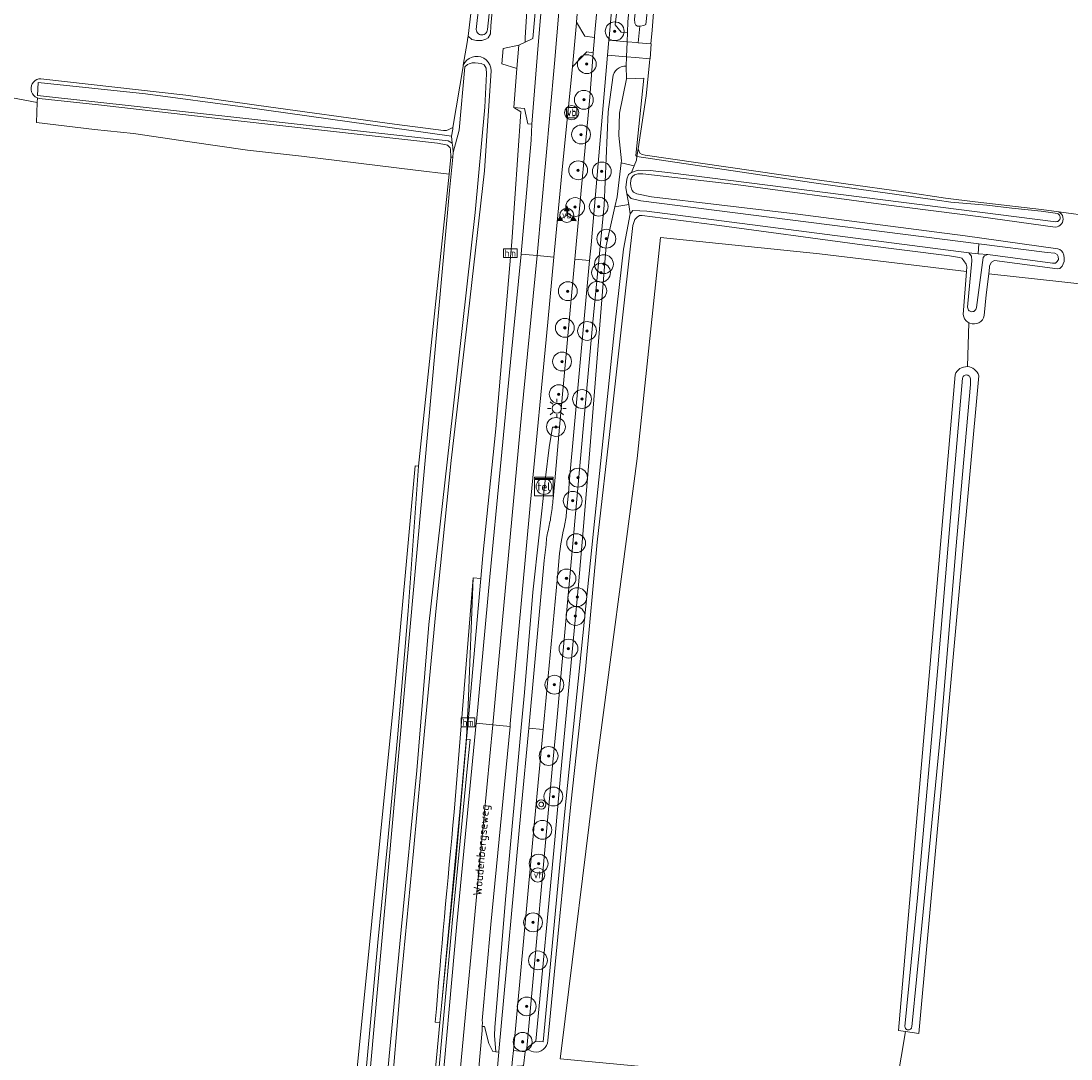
# Model space of a CAD drawing. Header units: metres. Extents: x 153919 to 160124, y 449312 to 452850.
# Tile 35 of 81: x 155934 to 156157, y 451390 to 451610. Entities that reach past the tile are written whole.
import ezdxf
from ezdxf.enums import TextEntityAlignment as Align

# ---------------------------------------------------------------- set-up
doc = ezdxf.new("R2010")
doc.units = ezdxf.units.M
for name, color, linetype, lineweight in [('B-WE-GR-BEPLANTING_CULTUUR_BOSPLANTSOEN-GV', 90, 'Continuous', 18), ('B-WE-GR-BOOM-S', 90, 'Continuous', 25), ('B-WE-GR-BOS_GEMENGD-GV', 40, 'Continuous', 13), ('B-WE-GR-BOS_LOOF-GV', 40, 'Continuous', 13), ('B-WE-GR-BOUWLAND-GV', 80, 'Continuous', 13), ('B-WE-GR-GRAS-GV', 60, 'Continuous', 13), ('B-WE-GR-GROENVOORZIENING-GV', 80, 'Continuous', 18), ('B-WE-IE-MEUBILAIR_WATERWEGMEUBILAIR-S', 150, 'Continuous', 25), ('B-WE-IE-MEUBILAIR_WEGMEUBILAIR-S', 7, 'Continuous', 25), ('B-WE-IE-MEUBILAIR_WEGMEUBILAIR_PAAL-S', 7, 'Continuous', 25), ('B-WE-IE-MEUBILAIR_WEGMEUBILAIR_VERKEERSBORD-S', 7, 'Continuous', 25), ('B-WE-KL-DATA_KABELBED-S', 90, 'Continuous', 25), ('B-WE-KL-DATA_TELPAAL-S', 90, 'Continuous', 25), ('B-WE-KL-ET_LS_OV_LICHTMAST-S', 190, 'Continuous', 25), ('B-WE-KL-TELPUNT_TELKAST-S', 100, 'Continuous', 25), ('B-WE-OG-TOPOGRAFIE-T18', 7, 'Continuous', 18), ('B-WE-OG-TOPOGRAFIE_WATER-GV', 130, 'Continuous', 18), ('B-WE-OG-TOPOGRAFIE_WATER_SLOOT-GV', 120, 'Continuous', 18), ('B-WE-VH-ONVERHARD-GV', 252, 'Continuous', 18), ('B-WE-VH-VERHARDING_GESLOTEN-GV', 252, 'Continuous', 18), ('B-WE-VH-VERHARDING_HALFVERHARDING-GV', 252, 'Continuous', 18), ('B-WE-VH-VERHARDING_OPEN-GV', 252, 'Continuous', 18)]:
    doc.layers.add(name, color=color, linetype=linetype, lineweight=lineweight)
doc.styles.add('NLCS-ISO', font='NLCS-ISO.ttf')
doc.styles.add('NLCS-ISO-M1000-T18', font='NLCS-ISO.ttf', dxfattribs={"height": 1.8})

# ---------------------------------------------------------------- blocks, each defined once
blk = doc.blocks.new('SIE-WATER_VERKLIKKER_TRANSPORTLEIDING-SO')
at = {"color": 0, "linetype": 'ByBlock', "lineweight": 18}
blk.add_circle((0, 0), 1.5, dxfattribs=at)
at = {"color": 0, "linetype": 'ByBlock', "lineweight": 18, "style": 'NLCS-ISO'}
blk.add_text('vt', height=1.5, dxfattribs=at).set_placement((0, 0), align=Align.MIDDLE_CENTER)
blk = doc.blocks.new('SIE-WEG_VERKEERSBORD-SO')
at = {"color": 0, "linetype": 'ByBlock', "lineweight": 18}
blk.add_lwpolyline([(-1.125, -1.125), (1.125, -1.125), (1.125, 1.125), (-1.125, 1.125)], close=True, dxfattribs=at)
at = {"color": 0, "linetype": 'ByBlock', "lineweight": 18, "style": 'NLCS-ISO'}
blk.add_text('vb', height=1.5, dxfattribs=at).set_placement((0, 0), align=Align.MIDDLE_CENTER)
blk = doc.blocks.new('SIE-WEG_VERKEERSBORD_WEGWIJZER-SO')
at = {"linetype": 'ByBlock', "lineweight": 18}
h = blk.add_hatch(color=0, dxfattribs=at)
h.dxf.hatch_style = 1
h.paths.add_polyline_path([(0.5, 1), (0, 2), (-0.5, 1)])
h = blk.add_hatch(color=0, dxfattribs=at)
h.dxf.hatch_style = 1
h.paths.add_polyline_path([(-1.38, -0.22), (-2, -1.15), (-0.88, -1.09)])
h = blk.add_hatch(color=0, dxfattribs=at)
h.dxf.hatch_style = 1
h.paths.add_polyline_path([(1.38, -0.22), (2, -1.15), (0.88, -1.09)])
at = {"color": 0, "linetype": 'ByBlock', "lineweight": 18}
for points in [[(-1.13, -0.65), (0, 0)], [(0, 1), (0, 0)], [(1.13, -0.65), (0, 0)]]:
    blk.add_lwpolyline(points, dxfattribs=at)
for points in [[(0.5, 1), (0, 2), (-0.5, 1)], [(-1.38, -0.22), (-2, -1.15), (-0.88, -1.09)], [(1.38, -0.22), (2, -1.15), (0.88, -1.09)]]:
    blk.add_lwpolyline(points, close=True, dxfattribs=at)
blk = doc.blocks.new('SKL-TELKAST-SO')
at = {"lineweight": 18}
for points in [[(-2, 2), (2, 2), (2, 1.68), (-2, 1.68)], [(-2, 1.52), (2, 1.52), (2, -2), (-2, -2)]]:
    blk.add_lwpolyline(points, close=True, dxfattribs=at)
at = {"lineweight": 18, "style": 'NLCS-ISO'}
blk.add_text('tel', height=1.8, dxfattribs=at).set_placement((0, 0), align=Align.MIDDLE_CENTER)
blk = doc.blocks.new('SKL-ET_OV_LICHTMAST-SO')
at = {"color": 0, "linetype": 'ByBlock', "lineweight": 18}
for points in [[(-1.25, 0), (-2, 0)], [(-1.41, 1.41), (-0.88, 0.88)], [(0, 2), (0, 1.25)], [(0.88, 0.88), (1.41, 1.41)], [(2, 0), (1.25, 0)], [(-1.41, -1.41), (-0.88, -0.88)], [(0, -1.25), (0, -2)], [(0.88, -0.88), (1.41, -1.41)]]:
    blk.add_lwpolyline(points, dxfattribs=at)
blk.add_circle((0, 0), 1, dxfattribs=at)
blk = doc.blocks.new('SIE-WEG_PAAL_VERKEERSBORD-SO')
at = {"color": 0, "linetype": 'ByBlock', "lineweight": 18}
blk.add_circle((0, 0), 1.5, dxfattribs=at)
at = {"color": 0, "linetype": 'ByBlock', "lineweight": 18, "style": 'NLCS-ISO'}
blk.add_text('vb', height=1.5, dxfattribs=at).set_placement((0, 0.13), align=Align.MIDDLE_CENTER)
blk = doc.blocks.new('SKL-DATA_TELPAAL-SO')
at = {"lineweight": 18}
blk.add_circle((0, 0), 1.68, dxfattribs=at)
at = {"lineweight": 18, "style": 'NLCS-ISO'}
blk.add_text('tel', height=1.8, dxfattribs=at).set_placement((0, 0), align=Align.MIDDLE_CENTER)
blk = doc.blocks.new('SIE-WEG_PAAL_HECTOMETERPAAL-SO')
at = {"color": 0, "linetype": 'ByBlock', "lineweight": 18}
blk.add_lwpolyline([(-1.44375, -0.94375), (1.44375, -0.94375), (1.44375, 0.94375), (-1.44375, 0.94375)], close=True, dxfattribs=at)
at = {"color": 0, "linetype": 'ByBlock', "lineweight": 18, "style": 'NLCS-ISO'}
blk.add_text('hm', height=1.5, dxfattribs=at).set_placement((0, 0), align=Align.MIDDLE_CENTER)
at = {"style": 'NLCS-ISO'}
blk.add_attdef('WAARDE', (2.13125, -1.69375), '', height=1.5, dxfattribs=at)
blk = doc.blocks.new('SKL-DATA_DETECTIE_METER_SENSOR-SO')
at = {"color": 0, "linetype": 'ByBlock', "lineweight": 18}
for radius in [1, 0.5]:
    blk.add_circle((0, 0), radius, dxfattribs=at)
blk = doc.blocks.new('SGR-BOOM_01-SO')
at = {"linetype": 'ByBlock', "lineweight": 18}
h = blk.add_hatch(color=0, dxfattribs=at)
h.dxf.hatch_style = 1
edge = h.paths.add_edge_path()
edge.add_arc((0, 0), 0.25, 0, 360)
at = {"color": 0, "linetype": 'ByBlock', "lineweight": 18}
for radius in [2, 0.25]:
    blk.add_circle((0, 0), radius, dxfattribs=at)

msp = doc.modelspace()

# ---------------------------------------------------------------- linework, layer by layer
at = {"layer": 'B-WE-GR-BEPLANTING_CULTUUR_BOSPLANTSOEN-GV', "flags": 128}
msp.add_lwpolyline([(156024.981, 451583.827), (156024.719, 451583.934), (156022.854, 451584.254), (156008.372, 451585.917), (155979.909, 451589.094), (155950.909, 451592.42), (155938.291, 451593.8), (155937.934, 451593.905), (155937.897, 451592.935), (155937.736, 451588.698), (155950.028, 451587.155), (155958.34, 451586.356), (155970.308, 451584.604), (155982.512, 451582.826), (155993.962, 451581.534), (156018.18, 451578.565), (156025.317, 451577.689), (156025.726, 451581.319), (156025.652, 451583.039), (156025.54, 451583.311), (156025.257, 451583.612)], close=True, dxfattribs=at)
at = {"layer": 'B-WE-GR-BOS_GEMENGD-GV', "flags": 128}
for points in [[(156162.032, 451568.712), (156154.745, 451569.724), (156155.062, 451569.517), (156155.346, 451569.212), (156155.523, 451568.924), (156155.646, 451568.566), (156155.687, 451568.19), (156155.646, 451567.815), (156155.523, 451567.457), (156155.325, 451567.135), (156155.061, 451566.864), (156154.744, 451566.658), (156154.39, 451566.525), (156154.016, 451566.474), (156138.177, 451568.64), (156117.524, 451571.243), (156086.197, 451575.492), (156066.446, 451577.785), (156065.42, 451577.776), (156064.714, 451577.574), (156064.277, 451577.245), (156063.953, 451576.776), (156063.85, 451575.769), (156063.896, 451575.155), (156064.025, 451574.592), (156064.161, 451574.233), (156064.441, 451573.899), (156065.169, 451573.554), (156068.289, 451572.866), (156082.635, 451571.189), (156098.796, 451569.275), (156134.904, 451564.651), (156154.552, 451561.874), (156154.946, 451561.748), (156155.324, 451561.463), (156155.638, 451561.075), (156155.802, 451560.525), (156155.898, 451559.891), (156155.873, 451559.174), (156155.459, 451558.204), (156155.185, 451557.895), (156154.943, 451557.721), (156154.46, 451557.583), (156141.084, 451559.399), (156140.495, 451559.017), (156140.081, 451558.254), (156140.059, 451557.895), (156139.885, 451556.522), (156220.54, 451547.689)], [(156079.781, 451387.071), (156048.923, 451389.954), (156049.266, 451392.744), (156056.526, 451451.752), (156065.281, 451517.394), (156070.2, 451564.264), (156103.968, 451560.82), (156135.147, 451557.054), (156135.222, 451558.031), (156135.067, 451558.574), (156134.625, 451559.297), (156134.19, 451559.884), (156133.704, 451560.022), (156131.556, 451560.4), (156113.051, 451562.728), (156081.656, 451566.97), (156066.339, 451568.957), (156065.714, 451568.917), (156065.228, 451568.609), (156064.779, 451568.054), (156064.33, 451566.84), (156062.552, 451551.004), (156059.646, 451524.91), (156056.74, 451499.614), (156054.25, 451472.621), (156051.158, 451443.999), (156048.839, 451420.227), (156046.28, 451393.858), (156046.201, 451393.315), (156046.009, 451392.802), (156045.711, 451392.342), (156045.323, 451391.955), (156044.861, 451391.66), (156044.347, 451391.47), (156043.805, 451391.393), (156043.258, 451391.434), (156042.733, 451391.59), (156042.253, 451391.855), (156041.84, 451392.215), (156041.473, 451391.438), (156041.156, 451388.51)]]:
    msp.add_lwpolyline(points, dxfattribs=at)
at = {"layer": 'B-WE-GR-BOS_LOOF-GV', "flags": 128}
msp.add_lwpolyline([(155994.412, 451238.583), (155996.635, 451262.231), (155998.952, 451288.039), (156000.977, 451311.259), (156003.133, 451336.745), (156005.831, 451366.167), (156007.925, 451389.976), (156010.197, 451414.688), (156012.231, 451435.496), (156014.359, 451458.079), (156016.642, 451485.017), (156018.818, 451515.752), (156018.142, 451515.818), (156013.444, 451464.538), (156004.405, 451373.85), (156003.621, 451362.012), (155999.898, 451323.592), (155996.474, 451285.778), (155994.977, 451269.405), (155994.15, 451261.246), (155993.248, 451253.377), (155986.24, 451185.266)], dxfattribs=at)
at = {"layer": 'B-WE-GR-BOUWLAND-GV', "flags": 128}
for points in [[(156134.563, 451547.447), (156134.453, 451547.927), (156135.147, 451557.054), (156103.968, 451560.82), (156070.2, 451564.264), (156065.281, 451517.394), (156056.526, 451451.752), (156049.266, 451392.744), (156048.923, 451389.954), (156079.781, 451387.071), (156119.862, 451382.025), (156120.348, 451384.862), (156122.213, 451395.759), (156120.752, 451395.968), (156132.739, 451535.137)], [(156137.751, 451534.903), (156125.052, 451395.319), (156122.213, 451395.759), (156120.348, 451384.862), (156140.216, 451384.211), (156167.865, 451380.506), (156210.265, 451374.289), (156215.094, 451444.337), (156221.907, 451547.525), (156220.54, 451547.689), (156139.885, 451556.522), (156139.324, 451552.1), (156138.937, 451547.716), (156138.783, 451547.249), (156138.533, 451546.826), (156138.197, 451546.466), (156137.792, 451546.188), (156137.336, 451546.002), (156136.852, 451545.919), (156136.361, 451545.942), (156135.886, 451546.071), (156135.676, 451546.18), (156135.356, 451536.865)], [(156135.356, 451536.865), (156135.676, 451546.18), (156135.45, 451546.298), (156135.073, 451546.613), (156134.772, 451547.003), (156134.563, 451547.447)]]:
    msp.add_lwpolyline(points, dxfattribs=at)
at = {"layer": 'B-WE-GR-BOUWLAND-GV'}
for points in [[(156132.739, 451535.137, -0.3313018), (156135.356, 451536.865)], [(156135.356, 451536.865, -0.326002), (156137.751, 451534.903)]]:
    msp.add_lwpolyline(points, format="xyb", dxfattribs=at)
at = {"layer": 'B-WE-GR-GRAS-GV', "flags": 128}
for points in [[(156046.06, 451737.653), (156034.207, 451609.159), (156034.106, 451607.466), (156033.632, 451606.62), (156033.124, 451606.349), (156032.244, 451606.078), (156031.161, 451606.044), (156030.179, 451606.315), (156029.35, 451606.962), (156029.322, 451606.724), (156029.139, 451605.62), (156028.349, 451600.852), (156028.663, 451601.415), (156029.088, 451601.9), (156029.604, 451602.286), (156030.189, 451602.555), (156030.818, 451602.697), (156031.463, 451602.705), (156032.095, 451602.578), (156032.687, 451602.323), (156033.212, 451601.949), (156033.648, 451601.475), (156033.976, 451600.919), (156034.181, 451600.308), (156034.253, 451599.668), (156032.865, 451578.424), (156029.395, 451547.84), (156025.795, 451516.932), (156022.585, 451485.606), (156020.075, 451459.507), (156017.763, 451434.021), (156014.973, 451404.619), (156012.88, 451380.165)], [(155929.948, 451594.43), (155937.897, 451592.935), (155937.934, 451593.905), (155937.865, 451593.925), (155937.476, 451594.136), (155937.139, 451594.426), (155936.871, 451594.779), (155936.684, 451595.182), (155936.585, 451595.614), (155936.58, 451596.058), (155936.669, 451596.493), (155936.847, 451596.899), (155937.107, 451597.259), (155937.436, 451597.556), (155937.821, 451597.777), (155938.244, 451597.911), (155938.686, 451597.954), (155969.466, 451594.491), (155984.916, 451592.291), (156013.738, 451588.284), (156024.111, 451587.007), (156024.758, 451586.984), (156025.294, 451587.153), (156026.148, 451587.585), (156028.304, 451600.582), (156028.349, 451600.852), (156029.139, 451605.62), (156029.322, 451606.724), (156029.35, 451606.962), (156033.749, 451644.4)], [(156069.104, 451616.684), (156068.417, 451608.273), (156068.185, 451605.396), (156068.232, 451605.392), (156067.996, 451602.19), (156067.928, 451602.196), (156067.861, 451601.363), (156067.163, 451594.356), (156065.447, 451583.06), (156065.795, 451582.159), (156066.28, 451581.883), (156066.973, 451581.745), (156095.805, 451577.596), (156122.315, 451573.858), (156130.735, 451572.589), (156137.007, 451571.87), (156151.091, 451570.231), (156154.745, 451569.724), (156162.032, 451568.712)], [(156026.422, 451442.343), (156030.409, 451492.078), (156032.087, 451491.928), (156032.523, 451496.814), (156035.217, 451523.658), (156038.466, 451560.922), (156038.676, 451563.336), (156040.56, 451590.941), (156039.04, 451591.867), (156039.72, 451600.115), (156036.557, 451601.099), (156036.796, 451604.363), (156040.16, 451605.099), (156041.44, 451605.71), (156041.51, 451605.743), (156041.496, 451606.64), (156041.838, 451612.381)], [(156004.405, 451373.85), (156013.444, 451464.538), (156018.142, 451515.818), (156018.818, 451515.752), (156025.317, 451577.689), (156018.18, 451578.565), (155993.962, 451581.534), (155982.512, 451582.826), (155970.308, 451584.604), (155958.34, 451586.356), (155950.028, 451587.155), (155937.736, 451588.698), (155937.897, 451592.935), (155929.948, 451594.43), (155929.321, 451591.106), (155859.02, 451599.26), (155858.859, 451597.513), (155876.484, 451594.413), (155875.36, 451590.511), (155858.563, 451594.293), (155845.837, 451456.103), (155840.059, 451387.747)], [(156019.962, 451361.663), (156023.388, 451397.707), (156022.396, 451397.776)]]:
    msp.add_lwpolyline(points, dxfattribs=at)
at = {"layer": 'B-WE-GR-GRAS-GV'}
msp.add_lwpolyline([(156022.396, 451397.776, -0.0034091), (156026.422, 451442.343)], format="xyb", dxfattribs=at)
at = {"layer": 'B-WE-GR-GROENVOORZIENING-GV', "flags": 128}
for points in [[(156060.83, 451624.689), (156059.274, 451606.613), (156059.23, 451606.112), (156063.12, 451605.801), (156063.195, 451607.768), (156061.867, 451607.814), (156060.587, 451609.414), (156061.338, 451615.86)], [(156041.838, 451612.381), (156041.496, 451606.64), (156041.51, 451605.743), (156043.125, 451606.514), (156044.331, 451619.981)], [(156052.704, 451614.349), (156052.391, 451609.949), (156054.148, 451606.964), (156056.184, 451606.725), (156056.205, 451606.979), (156057.373, 451620.174)], [(156062.922, 451600.646), (156062.998, 451602.624), (156058.957, 451602.974), (156055.452, 451562.721), (156055.149, 451559.399), (156050.836, 451512.172), (156050.759, 451510.866), (156050.309, 451506.55)], [(156048.795, 451497.258), (156048.473, 451493.831), (156045.299, 451459.867), (156043.473, 451440.327), (156038.981, 451391.722), (156041.473, 451391.438), (156041.84, 451392.215), (156047.249, 451452.216), (156048.124, 451460.929), (156055.768, 451545.599), (156058.215, 451571.135), (156059.097, 451590.91), (156060.051, 451598.202)], [(156023.191, 451376.865), (156027.002, 451418.637), (156031.103, 451461.193), (156031.139, 451461.57), (156033.965, 451492.227), (156038.341, 451537.844), (156040.593, 451560.728), (156040.598, 451560.778), (156042.764, 451584.941), (156042.86, 451588.31), (156042.014, 451588.378), (156041.337, 451591.63), (156039.04, 451591.867), (156040.56, 451590.941), (156038.676, 451563.336), (156038.466, 451560.922), (156035.217, 451523.658), (156032.523, 451496.814), (156032.087, 451491.928), (156029.374, 451461.524), (156029.048, 451457.791), (156029.765, 451457.738), (156029.233, 451452.218), (156027.687, 451436.175), (156026.006, 451418.73), (156024.156, 451398.446), (156022.801, 451383.591)], [(156047.419, 451508.82), (156047.764, 451512.622), (156048.764, 451523.996), (156047.261, 451524.002), (156046.569, 451519.667), (156045.781, 451513.352), (156043.13, 451488.991), (156041.321, 451467.706), (156040.644, 451460.302), (156037.375, 451424.573), (156035.043, 451396.691), (156034.96, 451394.942), (156035.237, 451391.438), (156035.87, 451391.356), (156035.885, 451391.524), (156040.619, 451442.999), (156042.219, 451460.154), (156045.536, 451495.717), (156045.916, 451499.131)], [(156023.717, 451401.208), (156027.589, 451442.38), (156029.008, 451458.215), (156029.398, 451465.047), (156030.409, 451492.078), (156026.422, 451442.343)], [(156022.801, 451383.591), (156024.156, 451398.446), (156026.006, 451418.73), (156027.687, 451436.175), (156029.233, 451452.218), (156029.765, 451457.738), (156029.048, 451457.791), (156026.791, 451431.941), (156023.717, 451401.208), (156023.388, 451397.707), (156019.962, 451361.663)], [(156022.396, 451397.776), (156023.388, 451397.707), (156023.717, 451401.208)]]:
    msp.add_lwpolyline(points, dxfattribs=at)
for points in [[(156035.237, 451391.438), (156034.96, 451394.942), (156035.043, 451396.691), (156037.375, 451424.573), (156040.644, 451460.302), (156041.321, 451467.706), (156043.13, 451488.991), (156045.781, 451513.352), (156046.569, 451519.667), (156047.261, 451524.002), (156048.764, 451523.996), (156052.045, 451559.682), (156052.329, 451562.769), (156055.177, 451594.066), (156055.924, 451603.456), (156054.575, 451603.657), (156051.554, 451600.481), (156049.4, 451579.394), (156047.567, 451560.091), (156046.26, 451546.319), (156042.568, 451507.36), (156038.32, 451461.08), (156038.266, 451460.524), (156034.21, 451418.469), (156032.37, 451398.109), (156032.447, 451397.692), (156032.379, 451396.83), (156032.821, 451396.795), (156033.762, 451393.247), (156034.577, 451391.524)], [(156032.087, 451491.928), (156030.409, 451492.078), (156029.398, 451465.047), (156029.008, 451458.215), (156027.589, 451442.38), (156023.717, 451401.208), (156026.791, 451431.941), (156029.048, 451457.791), (156029.374, 451461.524)]]:
    msp.add_lwpolyline(points, close=True, dxfattribs=at)
at = {"layer": 'B-WE-GR-GROENVOORZIENING-GV'}
for points in [[(156060.051, 451598.202, -0.3930262), (156062.922, 451600.646)], [(156047.007, 451505.469, 0.0155397), (156047.419, 451508.82)], [(156050.309, 451506.55, -0.02642), (156049.916, 451503.486)], [(156046.424, 451502.405, 0.0205621), (156047.007, 451505.469)], [(156045.916, 451499.131, -0.043967), (156046.424, 451502.405)], [(156049.916, 451503.486, 0.0415691), (156048.795, 451497.258)], [(156026.422, 451442.343, 0.0034091), (156022.396, 451397.776)]]:
    msp.add_lwpolyline(points, format="xyb", dxfattribs=at)
at = {"layer": 'B-WE-OG-TOPOGRAFIE_WATER-GV', "flags": 128}
for points in [[(156075.126, 451735.219), (156075.707, 451734.762), (156076.214, 451732.892), (156074.586, 451708.788), (156073.159, 451694.056), (156067.465, 451635.234), (156064.653, 451610.618), (156064.764, 451609.76), (156064.957, 451609.334), (156065.327, 451609.136), (156065.826, 451609.101), (156065.853, 451609.099), (156066.668, 451609.227), (156067.098, 451609.485), (156067.613, 451614.034), (156069.123, 451627.166), (156072.419, 451666.732), (156075.605, 451701.559), (156078.191, 451729.36), (156078.711, 451734.93)], [(156026.188, 451582.333), (156026.089, 451581.285), (156025.428, 451574.271), (156004.125, 451338.016), (156007.68, 451337.644), (156008.678, 451348.003), (156011.07, 451374.15), (156015.159, 451417.367), (156018.457, 451451.123), (156021.035, 451482.12), (156025.412, 451520.973), (156030.868, 451569.538), (156032.943, 451591.908), (156033.288, 451599.02), (156033.222, 451600.233), (156032.774, 451600.92), (156032.146, 451601.159), (156030.832, 451601.339), (156030.205, 451601.309), (156029.585, 451601.152), (156029.211, 451600.946), (156028.686, 451600.519), (156027.493, 451587.074)], [(156064.629, 451579.467), (156065.124, 451580.699), (156065.175, 451581.479), (156064.997, 451581.679), (156066.689, 451598.06), (156062.953, 451597.945), (156061.528, 451590.687), (156061.336, 451585.925), (156061.911, 451580.539), (156061.859, 451580.104)], [(155937.953, 451594.416), (156025.116, 451584.754), (156025.946, 451584.304), (156025.85, 451585.786), (155982.031, 451591.907), (155960.845, 451594.778), (155938.058, 451597.173)], [(156060.531, 451570.781), (156063.453, 451571.283), (156063.093, 451573.501), (156062.838, 451574.901), (156063.05, 451576.639), (156063.431, 451577.63), (156064.074, 451578.087), (156064.629, 451579.467), (156061.859, 451580.104), (156061.002, 451572.912)], [(156065.175, 451581.479), (156065.124, 451580.699), (156064.629, 451579.467), (156064.074, 451578.087), (156065.478, 451578.564), (156068.023, 451578.511), (156072.344, 451577.981), (156154.159, 451567.61), (156154.352, 451567.629), (156154.535, 451567.689), (156154.702, 451567.788), (156154.843, 451567.92), (156154.952, 451568.08), (156155.025, 451568.259), (156155.057, 451568.45), (156155.047, 451568.643), (156154.996, 451568.829), (156154.906, 451569), (156154.781, 451569.148), (156154.627, 451569.265), (156154.452, 451569.346), (156151.019, 451569.862), (156144.766, 451570.502), (156139.488, 451571.118), (156131.815, 451571.742), (156128.948, 451572.187), (156102.26, 451575.938), (156065.207, 451581.481)], [(156063.093, 451573.501), (156063.453, 451571.283), (156063.779, 451569.279), (156064.364, 451570.028), (156067.307, 451569.888), (156135.672, 451560.993), (156137.622, 451560.816), (156137.803, 451562.942), (156066.019, 451572.017), (156063.983, 451572.568)], [(156043.774, 451393.706), (156045.319, 451393.558), (156049.83, 451441.745), (156055.974, 451501.911), (156060.609, 451546.181), (156062.379, 451561.79), (156063.779, 451569.279), (156063.453, 451571.283), (156060.531, 451570.781), (156058.695, 451562.476), (156057.299, 451545.721), (156055.084, 451517.431), (156053.783, 451502.11), (156052.801, 451490.539), (156049.05, 451450.822), (156047.807, 451436.474)], [(156137.622, 451560.816), (156139.697, 451560.628), (156153.445, 451558.846), (156154.044, 451558.846), (156154.443, 451559.145), (156154.676, 451559.578), (156154.642, 451560.243), (156154.443, 451560.675), (156153.911, 451560.908), (156152.315, 451561.107), (156137.803, 451562.942)], [(156139.697, 451560.628), (156137.622, 451560.816), (156135.672, 451560.993), (156136.208, 451560.278), (156136.327, 451559.325), (156135.406, 451549.45), (156135.428, 451549.247), (156135.494, 451549.054), (156135.6, 451548.879), (156135.741, 451548.732), (156135.911, 451548.62), (156136.101, 451548.547), (156136.303, 451548.517), (156136.507, 451548.531), (156136.702, 451548.589), (156136.88, 451548.689), (156137.032, 451548.825), (156137.152, 451548.99), (156137.232, 451549.178), (156137.269, 451549.378), (156138.696, 451559.995), (156138.994, 451560.405)], [(156134.299, 451534.389), (156132.3, 451511.592), (156129.067, 451472.958), (156124.752, 451424.167), (156122.108, 451396.851), (156122.112, 451396.7), (156122.148, 451396.554), (156122.214, 451396.419), (156122.307, 451396.3), (156122.423, 451396.204), (156122.556, 451396.135), (156122.702, 451396.095), (156122.852, 451396.086), (156123, 451396.109), (156123.141, 451396.163), (156123.267, 451396.246), (156123.373, 451396.353), (156123.454, 451396.479), (156123.506, 451396.62), (156123.528, 451396.769), (156125.649, 451418.26), (156129.61, 451458.967), (156132.924, 451498.048), (156136.041, 451533.067), (156136.009, 451534.3), (156135.973, 451534.487), (156135.897, 451534.663), (156135.784, 451534.817), (156135.64, 451534.942), (156135.472, 451535.033), (156135.288, 451535.085), (156135.098, 451535.095), (156134.909, 451535.063), (156134.733, 451534.99), (156134.576, 451534.88), (156134.448, 451534.738), (156134.354, 451534.572)]]:
    msp.add_lwpolyline(points, close=True, dxfattribs=at)
msp.add_lwpolyline([(156033.193, 451627.286), (156031.081, 451608.404), (156031.118, 451608.148), (156031.209, 451607.907), (156031.351, 451607.69), (156031.536, 451607.51), (156031.756, 451607.374), (156032, 451607.289), (156032.257, 451607.259), (156032.514, 451607.285), (156032.76, 451607.366), (156032.982, 451607.498), (156033.17, 451607.676), (156033.315, 451607.89), (156033.41, 451608.13), (156033.451, 451608.385), (156034.278, 451615.758)], dxfattribs=at)
at = {"layer": 'B-WE-OG-TOPOGRAFIE_WATER_SLOOT-GV', "flags": 128}
for points in [[(156033.749, 451644.4), (156029.35, 451606.962), (156030.179, 451606.315), (156031.161, 451606.044), (156032.244, 451606.078), (156033.124, 451606.349), (156033.632, 451606.62), (156034.106, 451607.466), (156034.207, 451609.159), (156046.06, 451737.653)], [(156034.278, 451615.758), (156033.451, 451608.385), (156033.41, 451608.13), (156033.315, 451607.89), (156033.17, 451607.676), (156032.982, 451607.498), (156032.76, 451607.366), (156032.514, 451607.285), (156032.257, 451607.259), (156032, 451607.289), (156031.756, 451607.374), (156031.536, 451607.51), (156031.351, 451607.69), (156031.209, 451607.907), (156031.118, 451608.148), (156031.081, 451608.404), (156033.193, 451627.286)], [(156061.338, 451615.86), (156060.587, 451609.414), (156061.867, 451607.814), (156063.195, 451607.768), (156063.283, 451610.059), (156063.841, 451615.946)], [(156067.613, 451614.034), (156067.098, 451609.485), (156066.668, 451609.227), (156065.853, 451609.099), (156065.826, 451609.101), (156065.492, 451605.611), (156068.185, 451605.396), (156068.417, 451608.273), (156069.104, 451616.684)], [(156012.88, 451380.165), (156014.973, 451404.619), (156017.763, 451434.021), (156020.075, 451459.507), (156022.585, 451485.606), (156025.795, 451516.932), (156029.395, 451547.84), (156032.865, 451578.424), (156034.253, 451599.668), (156034.181, 451600.308), (156033.976, 451600.919), (156033.648, 451601.475), (156033.212, 451601.949), (156032.687, 451602.323), (156032.095, 451602.578), (156031.463, 451602.705), (156030.818, 451602.697), (156030.189, 451602.555), (156029.604, 451602.286), (156029.088, 451601.9), (156028.663, 451601.415), (156028.349, 451600.852), (156028.304, 451600.582), (156026.148, 451587.585), (156026.091, 451587.239), (156025.85, 451585.786), (156025.946, 451584.304), (156026.154, 451583.44), (156026.188, 451582.333), (156027.493, 451587.074), (156028.686, 451600.519), (156029.211, 451600.946), (156029.585, 451601.152), (156030.205, 451601.309), (156030.832, 451601.339), (156032.146, 451601.159), (156032.774, 451600.92), (156033.222, 451600.233), (156033.288, 451599.02), (156032.943, 451591.908), (156030.868, 451569.538), (156025.412, 451520.973), (156021.035, 451482.12), (156018.457, 451451.123), (156015.159, 451417.367), (156011.07, 451374.15)], [(156041.84, 451392.215), (156043.774, 451393.706), (156047.807, 451436.474), (156049.05, 451450.822), (156052.801, 451490.539), (156053.783, 451502.11), (156055.084, 451517.431), (156057.299, 451545.721), (156058.695, 451562.476), (156060.531, 451570.781), (156061.002, 451572.912), (156061.859, 451580.104), (156061.911, 451580.539), (156061.336, 451585.925), (156061.528, 451590.687), (156062.953, 451597.945), (156062.922, 451600.646)], [(156060.051, 451598.202), (156059.097, 451590.91), (156058.215, 451571.135), (156055.768, 451545.599), (156048.124, 451460.929), (156047.249, 451452.216), (156041.84, 451392.215)], [(155990.707, 451189.193), (155998.715, 451278.013), (156000.277, 451295.336), (156004.125, 451338.016), (156025.428, 451574.271), (156026.089, 451581.285), (156025.726, 451581.319), (156025.317, 451577.689), (156018.818, 451515.752), (156016.642, 451485.017), (156014.359, 451458.079), (156012.231, 451435.496), (156010.197, 451414.688), (156007.925, 451389.976), (156005.831, 451366.167), (156003.133, 451336.745), (156000.977, 451311.259), (155998.952, 451288.039), (155996.635, 451262.231), (155994.412, 451238.583)], [(156132.739, 451535.137), (156120.752, 451395.968), (156122.213, 451395.759)], [(156122.213, 451395.759), (156125.052, 451395.319), (156137.751, 451534.903)]]:
    msp.add_lwpolyline(points, dxfattribs=at)
for points in [[(156065.492, 451605.611), (156065.826, 451609.101), (156065.327, 451609.136), (156064.957, 451609.334), (156064.764, 451609.76), (156064.653, 451610.618), (156067.465, 451635.234), (156073.159, 451694.056), (156074.586, 451708.788), (156076.214, 451732.892), (156075.707, 451734.762), (156075.126, 451735.219), (156075.263, 451733.715), (156074.965, 451729.297), (156074.146, 451719.105), (156073.088, 451703.561), (156070.31, 451679.81), (156067.244, 451647.869), (156063.841, 451615.946), (156063.283, 451610.059), (156063.195, 451607.768), (156063.12, 451605.801), (156065.195, 451605.635)], [(156062.953, 451597.945), (156066.689, 451598.06), (156064.997, 451581.679), (156065.175, 451581.479), (156065.207, 451581.481), (156065.447, 451583.06), (156067.163, 451594.356), (156067.861, 451601.363), (156067.928, 451602.196), (156064.927, 451602.456), (156062.998, 451602.624), (156062.922, 451600.646)], [(156026.089, 451581.285), (156026.188, 451582.333), (156026.154, 451583.44), (156025.946, 451584.304), (156025.116, 451584.754), (155937.953, 451594.416), (155938.058, 451597.173), (155960.845, 451594.778), (155982.031, 451591.907), (156025.85, 451585.786), (156026.091, 451587.239), (156026.148, 451587.585), (156025.294, 451587.153), (156024.758, 451586.984), (156024.111, 451587.007), (156013.738, 451588.284), (155984.916, 451592.291), (155969.466, 451594.491), (155938.686, 451597.954), (155938.244, 451597.911), (155937.821, 451597.777), (155937.436, 451597.556), (155937.107, 451597.259), (155936.847, 451596.899), (155936.669, 451596.493), (155936.58, 451596.058), (155936.585, 451595.614), (155936.684, 451595.182), (155936.871, 451594.779), (155937.139, 451594.426), (155937.476, 451594.136), (155937.865, 451593.925), (155937.934, 451593.905), (155938.291, 451593.8), (155950.909, 451592.42), (155979.909, 451589.094), (156008.372, 451585.917), (156022.854, 451584.254), (156024.719, 451583.934), (156024.981, 451583.827), (156025.257, 451583.612), (156025.54, 451583.311), (156025.652, 451583.039), (156025.726, 451581.319)], [(156063.093, 451573.501), (156063.983, 451572.568), (156066.019, 451572.017), (156137.803, 451562.942), (156152.315, 451561.107), (156153.911, 451560.908), (156154.443, 451560.675), (156154.642, 451560.243), (156154.676, 451559.578), (156154.443, 451559.145), (156154.044, 451558.846), (156153.445, 451558.846), (156139.697, 451560.628), (156138.994, 451560.405), (156138.696, 451559.995), (156137.269, 451549.378), (156137.232, 451549.178), (156137.152, 451548.99), (156137.032, 451548.825), (156136.88, 451548.689), (156136.702, 451548.589), (156136.507, 451548.531), (156136.303, 451548.517), (156136.101, 451548.547), (156135.911, 451548.62), (156135.741, 451548.732), (156135.6, 451548.879), (156135.494, 451549.054), (156135.428, 451549.247), (156135.406, 451549.45), (156136.327, 451559.325), (156136.208, 451560.278), (156135.672, 451560.993), (156067.307, 451569.888), (156064.364, 451570.028), (156063.779, 451569.279), (156062.379, 451561.79), (156060.609, 451546.181), (156055.974, 451501.911), (156049.83, 451441.745), (156045.319, 451393.558), (156043.774, 451393.706), (156041.84, 451392.215), (156042.253, 451391.855), (156042.733, 451391.59), (156043.258, 451391.434), (156043.805, 451391.393), (156044.347, 451391.47), (156044.861, 451391.66), (156045.323, 451391.955), (156045.711, 451392.342), (156046.009, 451392.802), (156046.201, 451393.315), (156046.28, 451393.858), (156048.839, 451420.227), (156051.158, 451443.999), (156054.25, 451472.621), (156056.74, 451499.614), (156059.646, 451524.91), (156062.552, 451551.004), (156064.33, 451566.84), (156064.779, 451568.054), (156065.228, 451568.609), (156065.714, 451568.917), (156066.339, 451568.957), (156081.656, 451566.97), (156113.051, 451562.728), (156131.556, 451560.4), (156133.704, 451560.022), (156134.19, 451559.884), (156134.625, 451559.297), (156135.067, 451558.574), (156135.222, 451558.031), (156135.147, 451557.054), (156134.453, 451547.927), (156134.563, 451547.447), (156134.772, 451547.003), (156135.073, 451546.613), (156135.45, 451546.298), (156135.676, 451546.18), (156135.886, 451546.071), (156136.361, 451545.942), (156136.852, 451545.919), (156137.336, 451546.002), (156137.792, 451546.188), (156138.197, 451546.466), (156138.533, 451546.826), (156138.783, 451547.249), (156138.937, 451547.716), (156139.324, 451552.1), (156139.885, 451556.522), (156140.059, 451557.895), (156140.081, 451558.254), (156140.495, 451559.017), (156141.084, 451559.399), (156154.46, 451557.583), (156154.943, 451557.721), (156155.185, 451557.895), (156155.459, 451558.204), (156155.873, 451559.174), (156155.898, 451559.891), (156155.802, 451560.525), (156155.638, 451561.075), (156155.324, 451561.463), (156154.946, 451561.748), (156154.552, 451561.874), (156134.904, 451564.651), (156098.796, 451569.275), (156082.635, 451571.189), (156068.289, 451572.866), (156065.169, 451573.554), (156064.441, 451573.899), (156064.161, 451574.233), (156064.025, 451574.592), (156063.896, 451575.155), (156063.85, 451575.769), (156063.953, 451576.776), (156064.277, 451577.245), (156064.714, 451577.574), (156065.42, 451577.776), (156066.446, 451577.785), (156086.197, 451575.492), (156117.524, 451571.243), (156138.177, 451568.64), (156154.016, 451566.474), (156154.39, 451566.525), (156154.744, 451566.658), (156155.061, 451566.864), (156155.325, 451567.135), (156155.523, 451567.457), (156155.646, 451567.815), (156155.687, 451568.19), (156155.646, 451568.566), (156155.523, 451568.924), (156155.346, 451569.212), (156155.062, 451569.517), (156154.745, 451569.724), (156151.091, 451570.231), (156137.007, 451571.87), (156130.735, 451572.589), (156122.315, 451573.858), (156095.805, 451577.596), (156066.973, 451581.745), (156066.28, 451581.883), (156065.795, 451582.159), (156065.447, 451583.06), (156065.207, 451581.481), (156102.26, 451575.938), (156128.948, 451572.187), (156131.815, 451571.742), (156139.488, 451571.118), (156144.766, 451570.502), (156151.019, 451569.862), (156154.452, 451569.346), (156154.627, 451569.265), (156154.781, 451569.148), (156154.906, 451569), (156154.996, 451568.829), (156155.047, 451568.643), (156155.057, 451568.45), (156155.025, 451568.259), (156154.952, 451568.08), (156154.843, 451567.92), (156154.702, 451567.788), (156154.535, 451567.689), (156154.352, 451567.629), (156154.159, 451567.61), (156072.344, 451577.981), (156068.023, 451578.511), (156065.478, 451578.564), (156064.074, 451578.087), (156063.431, 451577.63), (156063.05, 451576.639), (156062.838, 451574.901)], [(156136.041, 451533.067), (156132.924, 451498.048), (156129.61, 451458.967), (156125.649, 451418.26), (156123.528, 451396.769), (156123.506, 451396.62), (156123.454, 451396.479), (156123.373, 451396.353), (156123.267, 451396.246), (156123.141, 451396.163), (156123, 451396.109), (156122.852, 451396.086), (156122.702, 451396.095), (156122.556, 451396.135), (156122.423, 451396.204), (156122.307, 451396.3), (156122.214, 451396.419), (156122.148, 451396.554), (156122.112, 451396.7), (156122.108, 451396.851), (156124.752, 451424.167), (156129.067, 451472.958), (156132.3, 451511.592), (156134.299, 451534.389), (156134.354, 451534.572), (156134.448, 451534.738), (156134.576, 451534.88), (156134.733, 451534.99), (156134.909, 451535.063), (156135.098, 451535.095), (156135.288, 451535.085), (156135.472, 451535.033), (156135.64, 451534.942), (156135.784, 451534.817), (156135.897, 451534.663), (156135.973, 451534.487), (156136.009, 451534.3)]]:
    msp.add_lwpolyline(points, close=True, dxfattribs=at)
at = {"layer": 'B-WE-OG-TOPOGRAFIE_WATER_SLOOT-GV'}
for points in [[(156062.922, 451600.646, 0.3930262), (156060.051, 451598.202)], [(156135.356, 451536.865, 0.3313018), (156132.739, 451535.137)], [(156137.751, 451534.903, 0.326002), (156135.356, 451536.865)]]:
    msp.add_lwpolyline(points, format="xyb", dxfattribs=at)
at = {"layer": 'B-WE-VH-ONVERHARD-GV', "flags": 128}
msp.add_lwpolyline([(156068.185, 451605.396), (156065.492, 451605.611), (156065.195, 451605.635), (156063.12, 451605.801), (156062.998, 451602.624), (156064.927, 451602.456), (156067.928, 451602.196), (156067.996, 451602.19), (156068.232, 451605.392)], close=True, dxfattribs=at)
at = {"layer": 'B-WE-VH-VERHARDING_GESLOTEN-GV', "flags": 128}
for points in [[(156049.649, 451682.45), (156049.444, 451675.555), (156048.79, 451665.552), (156047.947, 451654.002), (156047.166, 451643.853), (156046.348, 451632.105), (156045.637, 451621.377), (156045.51, 451619.875), (156045.499, 451619.749), (156044.653, 451610.197), (156044.038, 451602.482), (156042.86, 451588.31), (156042.764, 451584.941), (156040.598, 451560.778), (156040.593, 451560.728), (156043.99, 451560.418), (156047.697, 451601.191), (156051.887, 451650.772), (156054.208, 451680.581), (156054.234, 451682.041)], [(156052.391, 451609.949), (156052.704, 451614.349), (156053.305, 451620.794), (156053.976, 451628.974), (156055.158, 451640.885), (156056.327, 451653.049), (156057.508, 451665.118), (156058.389, 451674.147), (156059.105, 451681.607), (156054.234, 451682.041), (156054.208, 451680.581), (156051.887, 451650.772), (156047.697, 451601.191), (156043.99, 451560.418), (156047.567, 451560.091), (156049.4, 451579.394), (156051.554, 451600.481), (156052.384, 451609.855)], [(156055.924, 451603.456), (156055.177, 451594.066), (156052.329, 451562.769), (156052.045, 451559.682), (156055.149, 451559.399), (156055.452, 451562.721), (156058.957, 451602.974), (156059.23, 451606.112), (156059.274, 451606.613), (156060.83, 451624.689), (156061.618, 451634.526), (156063.029, 451649.647), (156064.186, 451662.472), (156065.374, 451675.817), (156065.837, 451681.006), (156062.797, 451681.278), (156062.303, 451675.617), (156061.142, 451662.776), (156059.896, 451649), (156058.648, 451635.45), (156057.373, 451620.174), (156056.205, 451606.979), (156056.184, 451606.725)], [(156040.593, 451560.728), (156038.341, 451537.844), (156033.965, 451492.227), (156031.139, 451461.57), (156031.103, 451461.193), (156034.608, 451460.866), (156035.267, 451467.879), (156040.714, 451526.599), (156043.99, 451560.418)], [(156038.266, 451460.524), (156038.32, 451461.08), (156042.568, 451507.36), (156046.26, 451546.319), (156047.567, 451560.091), (156043.99, 451560.418), (156040.714, 451526.599), (156035.267, 451467.879), (156034.608, 451460.866)], [(156031.103, 451461.193), (156027.002, 451418.637), (156023.191, 451376.865), (156023.163, 451375.6), (156022.125, 451363.476), (156021.988, 451362.275), (156021.881, 451360.942), (156025.317, 451360.64), (156026.701, 451376.786), (156032.731, 451440.88), (156034.608, 451460.866)], [(156030.434, 451376.053), (156030.731, 451378.718), (156030.867, 451379.359), (156032.312, 451395.968), (156032.379, 451396.83), (156032.447, 451397.692), (156032.37, 451398.109), (156034.21, 451418.469), (156038.266, 451460.524), (156034.608, 451460.866), (156032.731, 451440.88), (156026.701, 451376.786), (156025.317, 451360.64), (156029.177, 451360.3), (156030.302, 451373.575)], [(156038.673, 451388.31), (156038.811, 451389.879), (156038.981, 451391.722), (156043.473, 451440.327), (156045.299, 451459.867), (156042.219, 451460.154), (156040.619, 451442.999), (156035.885, 451391.524), (156035.87, 451391.356), (156035.587, 451388.188), (156033.065, 451359.958), (156036.153, 451359.686)]]:
    msp.add_lwpolyline(points, close=True, dxfattribs=at)
for points in [[(156050.309, 451506.55), (156050.759, 451510.866), (156050.836, 451512.172), (156055.149, 451559.399), (156052.045, 451559.682), (156048.764, 451523.996), (156047.764, 451512.622), (156047.419, 451508.82)], [(156045.916, 451499.131), (156045.536, 451495.717), (156042.219, 451460.154), (156045.299, 451459.867), (156048.473, 451493.831), (156048.795, 451497.258)]]:
    msp.add_lwpolyline(points, dxfattribs=at)
at = {"layer": 'B-WE-VH-VERHARDING_GESLOTEN-GV'}
for points in [[(156047.419, 451508.82, -0.0155397), (156047.007, 451505.469)], [(156049.916, 451503.486, 0.02642), (156050.309, 451506.55)], [(156047.007, 451505.469, -0.0205621), (156046.424, 451502.405)], [(156046.424, 451502.405, 0.043967), (156045.916, 451499.131)], [(156048.795, 451497.258, -0.0415691), (156049.916, 451503.486)]]:
    msp.add_lwpolyline(points, format="xyb", dxfattribs=at)
at = {"layer": 'B-WE-VH-VERHARDING_HALFVERHARDING-GV', "flags": 128}
msp.add_lwpolyline([(156040.16, 451605.099), (156039.72, 451600.115), (156039.04, 451591.867), (156041.337, 451591.63), (156042.014, 451588.378), (156042.86, 451588.31), (156044.038, 451602.482), (156044.653, 451610.197), (156045.499, 451619.749), (156045.51, 451619.875), (156044.331, 451619.981), (156043.125, 451606.514), (156041.51, 451605.743), (156041.44, 451605.71)], close=True, dxfattribs=at)
at = {"layer": 'B-WE-VH-VERHARDING_OPEN-GV', "flags": 128}
for points in [[(156051.554, 451600.481), (156054.575, 451603.657), (156055.924, 451603.456), (156056.184, 451606.725), (156054.148, 451606.964), (156052.391, 451609.949), (156052.384, 451609.855)], [(156039.72, 451600.115), (156040.16, 451605.099), (156036.796, 451604.363), (156036.557, 451601.099)], [(156063.12, 451605.801), (156059.23, 451606.112), (156058.957, 451602.974), (156062.998, 451602.624)], [(156030.867, 451379.359), (156033.133, 451385.967), (156034.253, 451388.135), (156035.587, 451388.188), (156035.87, 451391.356), (156035.237, 451391.438), (156034.577, 451391.524), (156033.762, 451393.247), (156032.821, 451396.795), (156032.379, 451396.83), (156032.312, 451395.968)], [(156038.981, 451391.722), (156038.811, 451389.879), (156038.673, 451388.31), (156040.771, 451388.479), (156041.156, 451388.51), (156041.473, 451391.438)]]:
    msp.add_lwpolyline(points, close=True, dxfattribs=at)

# ---------------------------------------------------------------- block references
at = {"layer": 'B-WE-GR-BOOM-S'}
for p in [(156060.49, 451608.04), (156054.56, 451601.063), (156053.941, 451593.488), (156053.338, 451586.113), (156052.718, 451578.538), (156057.738, 451578.289), (156052.08, 451570.731), (156057.088, 451570.813), (156058.704, 451564.002), (156058.195, 451558.612), (156057.584, 451556.805), (156050.524, 451552.87), (156056.782, 451552.953), (156049.896, 451545.099), (156054.613, 451544.43), (156049.305, 451537.944), (156048.592, 451531.01), (156053.551, 451529.977), (156048.005, 451524.07), (156052.695, 451513.303), (156051.568, 451508.399), (156052.298, 451499.399), (156050.25, 451491.906), (156052.547, 451487.953), (156052.155, 451483.947), (156050.662, 451477.021), (156047.673, 451469.354), (156046.461, 451454.236), (156047.462, 451445.628), (156045.125, 451438.577), (156044.336, 451431.404), (156043.148, 451418.933), (156044.195, 451410.865), (156041.796, 451401.088), (156040.943, 451393.573)]:
    msp.add_blockref('SGR-BOOM_01-SO', p, dxfattribs=at)
at = {"layer": 'B-WE-IE-MEUBILAIR_WATERWEGMEUBILAIR-S'}
msp.add_blockref('SIE-WATER_VERKLIKKER_TRANSPORTLEIDING-SO', (156044.146, 451428.993), dxfattribs=at)
at = {"layer": 'B-WE-IE-MEUBILAIR_WEGMEUBILAIR-S'}
for name, p in [('SIE-WEG_PAAL_VERKEERSBORD-SO', (156051.342, 451590.754)), ('SIE-WEG_VERKEERSBORD-SO', (156051.342, 451590.754)), ('SIE-WEG_PAAL_VERKEERSBORD-SO', (156050.307, 451568.955))]:
    msp.add_blockref(name, p, dxfattribs=at)
at = {"layer": 'B-WE-IE-MEUBILAIR_WEGMEUBILAIR_PAAL-S'}
for p in [(156038.312, 451560.936), (156029.362, 451461.356)]:
    msp.add_blockref('SIE-WEG_PAAL_HECTOMETERPAAL-SO', p, dxfattribs=at)
at = {"layer": 'B-WE-IE-MEUBILAIR_WEGMEUBILAIR_VERKEERSBORD-S'}
msp.add_blockref('SIE-WEG_VERKEERSBORD_WEGWIJZER-SO', (156050.307, 451568.955), dxfattribs=at)
at = {"layer": 'B-WE-KL-DATA_KABELBED-S'}
msp.add_blockref('SKL-DATA_DETECTIE_METER_SENSOR-SO', (156044.891, 451443.965), dxfattribs=at)
at = {"layer": 'B-WE-KL-DATA_TELPAAL-S'}
msp.add_blockref('SKL-DATA_TELPAAL-SO', (156045.47, 451511.42), dxfattribs=at)
at = {"layer": 'B-WE-KL-ET_LS_OV_LICHTMAST-S'}
msp.add_blockref('SKL-ET_OV_LICHTMAST-SO', (156048.2, 451528.01), dxfattribs=at)
at = {"layer": 'B-WE-KL-TELPUNT_TELKAST-S'}
msp.add_blockref('SKL-TELKAST-SO', (156045.436, 451511.42), dxfattribs=at)

# ---------------------------------------------------------------- texts
at = {"layer": 'B-WE-OG-TOPOGRAFIE-T18', "style": 'NLCS-ISO-M1000-T18'}
msp.add_text('Woudenbergseweg', height=1.8, rotation=85, dxfattribs=at).set_placement((156032.401, 451434.247), align=Align.MIDDLE)

doc.saveas('drawing.dxf')
